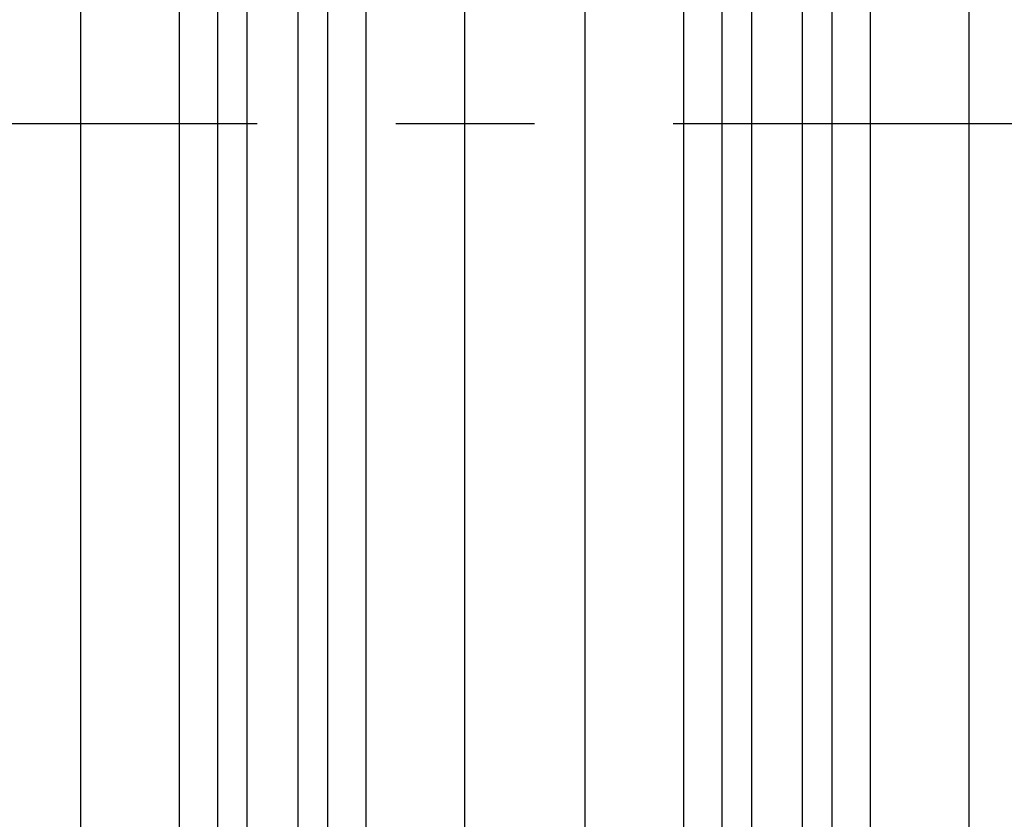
# Model space of a CAD drawing. Header units: inches. Extents: x 0 to 34, y 0 to 22.
# Tile 107 of 224: x 17.218 to 18.215, y 4.142 to 4.95. Entities that reach past the tile are written whole.
import ezdxf

# ---------------------------------------------------------------- set-up
doc = ezdxf.new("R2010")
doc.units = ezdxf.units.IN
doc.header["$LTSCALE"] = 1.87
doc.header["$MEASUREMENT"] = 0
doc.linetypes.add('CENTER', pattern=[0.6, 0.375, -0.075, 0.075, -0.075])
doc.layers.get('0').update_dxf_attribs({"linetype": 'CONTINUOUS'})
doc.layers.add('02___PRT_ALL_AXES', color=7, linetype='CONTINUOUS')
doc.layers.add('DIMENSIONS', color=7, linetype='CONTINUOUS')
doc.styles.get("Standard").update_dxf_attribs({"font": 'txt', "width": 0.8})
doc.dimstyles.new('DIMSTYLE_1', dxfattribs={"dimtxt": 0.125, "dimasz": 0.18, "dimexe": 0.125, "dimexo": 0.0625, "dimgap": 0.03125, "dimtad": 0, "dimtih": 1, "dimtoh": 1, "dimdec": 3, "dimzin": 4, "dimdsep": 46, "dimtxsty": 'STANDARD', "dimblk": '_FILLED', "dimblk1": '_FILLED', "dimblk2": '_FILLED', "dimcen": 0.09, "dimadec": 0, "dimazin": 0, "dimtp": 0.01, "dimtm": 0.01, "dimtfac": 1, "dimtdec": 3, "dimtofl": 0, "dimtmove": 0, "dimatfit": 3, "dimldrblk": '_FILLED', "dimfxl": 1, "dimtolj": 1, "dimtzin": 4, "dimarcsym": 0})

# ---------------------------------------------------------------- blocks, each defined once
blk = doc.blocks.new('*D17')
at = {"layer": 'DIMENSIONS', "color": 2, "linetype": 'CONTINUOUS'}
blk.add_line((21.04659, 4.2329), (21.04659, 6.46713), dxfattribs=at)
at = {"layer": 'DIMENSIONS', "color": 2, "linetype": 'CONTINUOUS', "insert": (20.98409, 6.52963), "char_height": 0.125, "width": 1.525, "attachment_point": 1, "rotation": 90, "line_spacing_factor": 0.9}
blk.add_mtext('15.394{\\Ftxt.shx;\\W1.000000;\\H0.125000; }[391.01]', dxfattribs=at)
blk = doc.blocks.new('_FILLED')
at = {"color": 0, "linetype": 'BYBLOCK'}
blk.add_solid([(0, 0), (-1, 0.1736), (-1, -0.1736)], dxfattribs=at)

msp = doc.modelspace()

# ---------------------------------------------------------------- linework, layer by layer
at = {"color": 7, "linetype": 'CONTINUOUS'}
for p, q in [((17.28009, 2.38231), (17.28009, 5.70848)), ((17.38, 2.38231), (17.38, 5.70848)), ((17.56864, 5.70848), (17.56864, 2.38231)), ((17.66855, 5.70848), (17.66855, 2.38231)), ((17.79047, 2.38231), (17.79047, 5.70848)), ((18.17892, 5.70848), (18.17892, 2.38231)), ((17.41839, 5.63764), (17.41839, 2.45316)), ((17.44837, 5.63764), (17.44837, 2.4531)), ((17.50027, 2.45316), (17.50027, 5.63769)), ((17.53025, 2.45316), (17.53025, 5.63764)), ((17.89037, 2.79754), (17.89037, 5.29325)), ((17.92877, 5.29881), (17.92877, 2.79199)), ((18.04062, 2.79257), (18.04062, 5.29822)), ((18.07902, 5.2924), (18.07902, 2.79839)), ((17.95874, 5.27852), (17.95874, 2.81227)), ((18.01065, 2.81245), (18.01065, 5.27835))]:
    msp.add_line(p, q, dxfattribs=at)
at = {"layer": '02___PRT_ALL_AXES', "color": 7, "linetype": 'CENTER'}
msp.add_line((13.39159, 4.8453), (19.90149, 4.8453), dxfattribs=at)

# ---------------------------------------------------------------- dimensions: what is measured, and where the dimension line sits
at = {"layer": 'DIMENSIONS', "color": 2, "linetype": 'CONTINUOUS'}
dim = msp.add_ordinate_dim(feature_location=(21.04659, 4.2329), offset=(0, 2.23423), dtype=1, origin=(5.65259, 4.1704), dimstyle='DIMSTYLE_1', dxfattribs=at)
dim.commit()
dim.dimension.update_dxf_attribs({"geometry": '*D17', "text_midpoint": (21.04659, 7.29213)})

doc.saveas('drawing.dxf')
